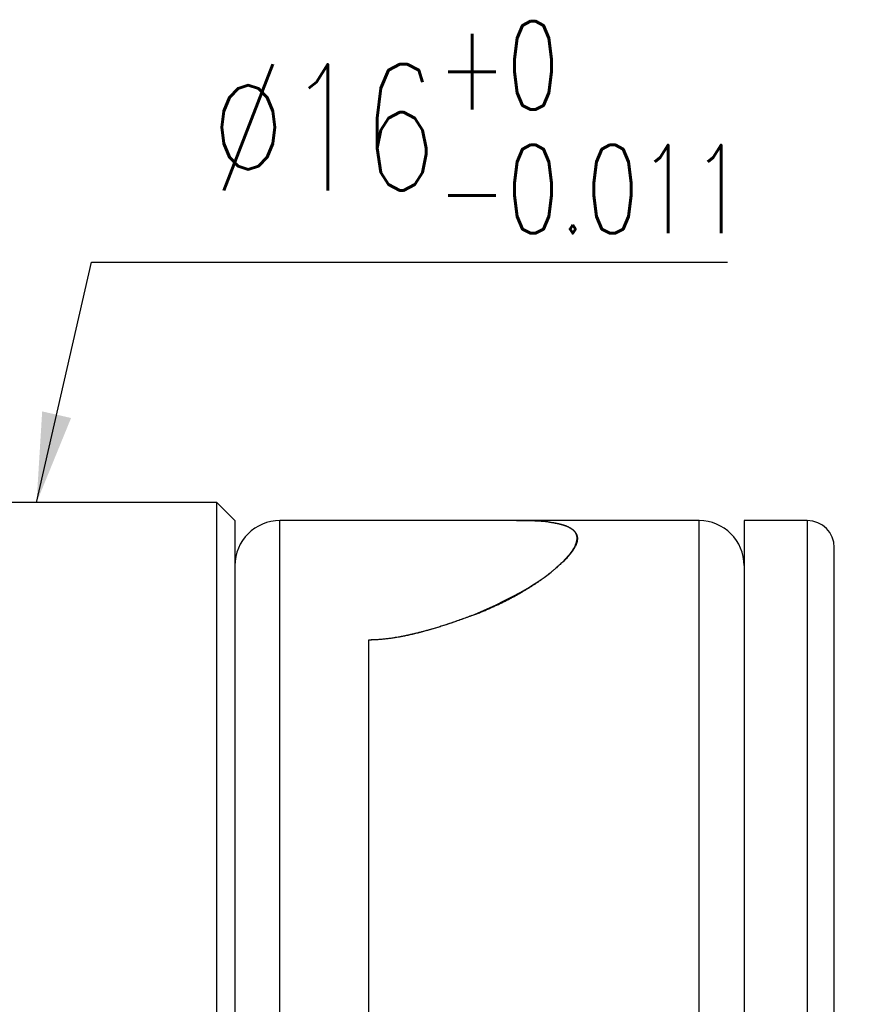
# Model space of a CAD drawing. Header units: millimetres. Extents: x -17.3 to 71.2, y -1075.6 to -1026.3.
# Tile 60 of 60: x 61.2 to 70.5, y -1047.5 to -1036.6. Entities that reach past the tile are written whole.
import ezdxf

# ---------------------------------------------------------------- set-up
doc = ezdxf.new("R2010")
doc.units = ezdxf.units.MM
doc.layers.add('DIM', color=4, linetype='CONTINUOUS')
doc.layers.add('OUT', color=3, linetype='CONTINUOUS')
doc.styles.add('DIM-7', font='SIMPLEX.shx', dxfattribs={"width": 0.7, "bigfont": 'chineset.shx'})
doc.dimstyles.new('CNS', dxfattribs={"dimtxt": 3.5, "dimasz": 2.5, "dimexe": 1, "dimexo": 1.5, "dimgap": 0.09, "dimtad": 0, "dimdsep": 46, "dimtxsty": 'DIM-7', "dimcen": 0.09, "dimclrd": 1, "dimclre": 1, "dimclrt": 4, "dimadec": 0, "dimazin": 0, "dimtfac": 1, "dimtix": 1, "dimtmove": 2, "dimatfit": 3, "dimfxl": 1, "dimtvp": 0.971429, "dimtolj": 1, "dimarcsym": 0})

msp = doc.modelspace()

# ---------------------------------------------------------------- linework, layer by layer
at = {"layer": 'DIM', "color": 7}
for p, q in [((63.35, -1057.914), (63.35, -1041.914)), ((64.05, -1049.914), (64.05, -1042.114)), ((68.7, -1057.714), (68.7, -1042.114)), ((69.9, -1042.114), (69.9, -1049.914))]:
    msp.add_line(p, q, dxfattribs=at)
at = {"layer": 'OUT', "color": 7}
for p, q in [((63.35, -1041.914), (59.35, -1041.914)), ((63.55, -1042.114), (63.35, -1041.914)), ((63.55, -1042.114), (63.55, -1049.914)), ((66.674, -1042.114), (64.05, -1042.114)), ((68.7, -1042.114), (66.675, -1042.114)), ((69.9, -1042.114), (69.2, -1042.114)), ((69.2, -1042.114), (69.2, -1057.714)), ((67.35, -1042.328), (67.35, -1042.316)), ((70.2, -1049.914), (70.2, -1042.414)), ((65.032, -1043.44), (65.032, -1057.668)), ((65.032, -1043.44), (65.032, -1057.668))]:
    msp.add_line(p, q, dxfattribs=at)
for centre, radius, start, end in [((64.05, -1042.614), 0.5, 90, 180), ((68.7, -1042.614), 0.5, 0, 90), ((69.9, -1042.414), 0.3, 0, 90)]:
    msp.add_arc(centre, radius, start, end, dxfattribs=at)
for points, knots in [([(67.039, -1042.131), (67.035, -1042.131), (67.028, -1042.13), (67.017, -1042.128), (67.005, -1042.127), (66.994, -1042.126), (66.982, -1042.125), (66.97, -1042.124), (66.958, -1042.123), (66.945, -1042.122), (66.933, -1042.121), (66.92, -1042.12), (66.907, -1042.12), (66.894, -1042.119), (66.881, -1042.118), (66.868, -1042.118), (66.854, -1042.117), (66.84, -1042.117), (66.827, -1042.116), (66.812, -1042.116), (66.798, -1042.115), (66.784, -1042.115), (66.769, -1042.115), (66.754, -1042.115), (66.739, -1042.114), (66.724, -1042.114), (66.708, -1042.114), (66.693, -1042.114), (66.682, -1042.114), (66.676, -1042.114), (66.676, -1042.114)], [0, 0, 0, 0, 0.03707, 0.074105, 0.111106, 0.148078, 0.185023, 0.221945, 0.258847, 0.295733, 0.332605, 0.369467, 0.406322, 0.443173, 0.480024, 0.516878, 0.553739, 0.590608, 0.627491, 0.66439, 0.701308, 0.738248, 0.775215, 0.81221, 0.849238, 0.886302, 0.923404, 0.960548, 0.997737, 1, 1, 1, 1]), ([(66.891, -1042.12), (66.888, -1042.119), (66.879, -1042.119), (66.864, -1042.118), (66.846, -1042.118), (66.827, -1042.117), (66.808, -1042.117), (66.788, -1042.116), (66.768, -1042.116), (66.747, -1042.116), (66.725, -1042.116), (66.703, -1042.116), (66.687, -1042.116), (66.678, -1042.116), (66.676, -1042.116)], [0, 0, 0, 0, 0.051943, 0.139247, 0.227823, 0.317672, 0.408793, 0.501187, 0.594856, 0.689799, 0.786016, 0.883509, 0.982277, 1, 1, 1, 1]), ([(67.039, -1042.131), (67.043, -1042.131), (67.05, -1042.132), (67.061, -1042.134), (67.072, -1042.136), (67.083, -1042.137), (67.094, -1042.139), (67.104, -1042.141), (67.114, -1042.143), (67.124, -1042.145), (67.134, -1042.147), (67.143, -1042.149), (67.152, -1042.151), (67.161, -1042.153), (67.17, -1042.156), (67.179, -1042.158), (67.187, -1042.161), (67.196, -1042.163), (67.204, -1042.166), (67.211, -1042.169), (67.219, -1042.171), (67.226, -1042.174), (67.234, -1042.177), (67.241, -1042.18), (67.247, -1042.183), (67.254, -1042.187), (67.26, -1042.19), (67.266, -1042.193), (67.272, -1042.197), (67.278, -1042.2), (67.283, -1042.204), (67.289, -1042.207), (67.294, -1042.211), (67.299, -1042.215), (67.303, -1042.218), (67.308, -1042.222), (67.312, -1042.226), (67.316, -1042.23), (67.319, -1042.235), (67.323, -1042.239), (67.326, -1042.243), (67.329, -1042.248), (67.332, -1042.252), (67.335, -1042.256), (67.337, -1042.261), (67.34, -1042.266), (67.342, -1042.27), (67.343, -1042.275), (67.345, -1042.28), (67.346, -1042.285), (67.348, -1042.29), (67.349, -1042.295), (67.349, -1042.3), (67.35, -1042.306), (67.35, -1042.312), (67.35, -1042.32), (67.349, -1042.33), (67.348, -1042.34), (67.346, -1042.351), (67.343, -1042.362), (67.34, -1042.373), (67.335, -1042.385), (67.33, -1042.397), (67.323, -1042.41), (67.316, -1042.423), (67.308, -1042.436), (67.298, -1042.45), (67.288, -1042.464), (67.277, -1042.479), (67.264, -1042.494), (67.251, -1042.509), (67.236, -1042.525), (67.221, -1042.541), (67.204, -1042.558), (67.187, -1042.575), (67.168, -1042.592), (67.148, -1042.61), (67.128, -1042.628), (67.106, -1042.647), (67.084, -1042.666), (67.068, -1042.679), (67.06, -1042.685)], [0, 0, 0, 0, 0.009444, 0.018888, 0.028332, 0.037773, 0.047213, 0.056651, 0.066087, 0.075523, 0.084958, 0.094392, 0.103827, 0.113262, 0.122699, 0.132136, 0.141575, 0.151016, 0.160459, 0.169905, 0.179354, 0.188807, 0.198264, 0.207725, 0.21719, 0.22666, 0.236132, 0.245607, 0.255085, 0.264563, 0.274043, 0.283523, 0.293002, 0.302481, 0.311957, 0.321432, 0.330904, 0.340373, 0.349839, 0.3593, 0.368756, 0.378208, 0.387653, 0.397093, 0.406525, 0.415951, 0.42537, 0.43478, 0.444183, 0.453576, 0.462961, 0.472337, 0.481703, 0.491058, 0.500404, 0.516461, 0.532783, 0.549368, 0.566215, 0.583321, 0.600685, 0.618305, 0.636179, 0.654306, 0.672684, 0.691313, 0.710194, 0.729326, 0.74871, 0.768345, 0.788229, 0.80836, 0.828736, 0.849354, 0.87021, 0.891298, 0.912612, 0.934148, 0.955897, 0.977851, 1, 1, 1, 1]), ([(67.039, -1042.131), (67.043, -1042.131), (67.05, -1042.132), (67.061, -1042.134), (67.072, -1042.136), (67.083, -1042.137), (67.093, -1042.139), (67.103, -1042.141), (67.113, -1042.142), (67.123, -1042.144), (67.133, -1042.146), (67.142, -1042.148), (67.151, -1042.15), (67.16, -1042.153), (67.169, -1042.155), (67.177, -1042.157), (67.186, -1042.16), (67.194, -1042.162), (67.202, -1042.165), (67.209, -1042.167), (67.217, -1042.17), (67.224, -1042.173), (67.231, -1042.175), (67.238, -1042.178), (67.244, -1042.181), (67.251, -1042.184), (67.257, -1042.187), (67.263, -1042.191), (67.269, -1042.194), (67.274, -1042.197), (67.279, -1042.201), (67.284, -1042.204), (67.289, -1042.208), (67.294, -1042.211), (67.299, -1042.215), (67.303, -1042.219), (67.307, -1042.223), (67.311, -1042.227), (67.314, -1042.231), (67.318, -1042.235), (67.321, -1042.239), (67.324, -1042.243), (67.327, -1042.248), (67.329, -1042.252), (67.332, -1042.257), (67.334, -1042.261), (67.336, -1042.266), (67.337, -1042.271), (67.339, -1042.276), (67.34, -1042.281), (67.341, -1042.286), (67.342, -1042.291), (67.343, -1042.296), (67.343, -1042.301), (67.343, -1042.309), (67.343, -1042.319), (67.342, -1042.331), (67.34, -1042.344), (67.336, -1042.357), (67.332, -1042.37), (67.327, -1042.384), (67.321, -1042.398), (67.313, -1042.412), (67.305, -1042.427), (67.296, -1042.442), (67.285, -1042.458), (67.274, -1042.473), (67.262, -1042.489), (67.249, -1042.506), (67.234, -1042.522), (67.219, -1042.539), (67.203, -1042.556), (67.185, -1042.574), (67.167, -1042.592), (67.147, -1042.61), (67.127, -1042.628), (67.106, -1042.647), (67.083, -1042.666), (67.068, -1042.679), (67.06, -1042.685)], [0, 0, 0, 0, 0.009411, 0.018804, 0.028182, 0.037544, 0.046891, 0.056223, 0.065543, 0.07485, 0.084146, 0.09343, 0.102704, 0.111969, 0.121225, 0.130473, 0.139714, 0.148949, 0.158179, 0.167403, 0.176624, 0.185842, 0.195057, 0.20427, 0.213483, 0.222696, 0.23191, 0.241125, 0.250343, 0.259564, 0.268789, 0.278019, 0.287255, 0.296496, 0.305745, 0.315002, 0.324268, 0.333543, 0.342828, 0.352124, 0.361432, 0.370753, 0.380087, 0.389436, 0.398799, 0.408177, 0.417573, 0.426985, 0.436415, 0.445864, 0.455332, 0.46482, 0.474329, 0.48386, 0.493412, 0.514191, 0.534945, 0.555682, 0.576409, 0.597133, 0.617862, 0.638603, 0.659364, 0.680151, 0.700972, 0.721835, 0.742746, 0.763713, 0.784742, 0.805841, 0.827018, 0.848277, 0.869628, 0.891075, 0.912627, 0.934288, 0.956067, 0.977969, 1, 1, 1, 1]), ([(66.18, -1043.168), (66.187, -1043.166), (66.201, -1043.16), (66.222, -1043.152), (66.243, -1043.144), (66.264, -1043.136), (66.285, -1043.127), (66.306, -1043.119), (66.326, -1043.11), (66.346, -1043.101), (66.367, -1043.093), (66.386, -1043.084), (66.406, -1043.075), (66.426, -1043.066), (66.445, -1043.057), (66.465, -1043.048), (66.484, -1043.039), (66.503, -1043.03), (66.522, -1043.021), (66.541, -1043.011), (66.559, -1043.002), (66.578, -1042.993), (66.596, -1042.983), (66.614, -1042.974), (66.632, -1042.964), (66.65, -1042.955), (66.667, -1042.945), (66.69, -1042.933), (66.717, -1042.917), (66.748, -1042.899), (66.778, -1042.881), (66.807, -1042.863), (66.836, -1042.845), (66.864, -1042.828), (66.891, -1042.81), (66.917, -1042.792), (66.943, -1042.774), (66.968, -1042.756), (66.992, -1042.738), (67.016, -1042.721), (67.038, -1042.703), (67.053, -1042.691), (67.06, -1042.685)], [0, 0, 0, 0, 0.018852, 0.03771, 0.056575, 0.07545, 0.094335, 0.113234, 0.132148, 0.151078, 0.170027, 0.188996, 0.207988, 0.227004, 0.246046, 0.265116, 0.284216, 0.303347, 0.322511, 0.341711, 0.360947, 0.380223, 0.399538, 0.418896, 0.438298, 0.457746, 0.477241, 0.496785, 0.532889, 0.568924, 0.604902, 0.640834, 0.67673, 0.712602, 0.74846, 0.784315, 0.820179, 0.856062, 0.891974, 0.927928, 0.963933, 1, 1, 1, 1]), ([(66.18, -1043.168), (66.273, -1043.128), (66.363, -1043.088), (66.532, -1043.007), (66.612, -1042.967), (66.76, -1042.887), (66.829, -1042.846), (66.954, -1042.766), (67.01, -1042.726), (67.06, -1042.685)], [0, 0, 0, 0, 0.25, 0.25, 0.5, 0.5, 0.75, 0.75, 1, 1, 1, 1]), ([(66.18, -1043.168), (66.17, -1043.172), (66.15, -1043.18), (66.12, -1043.191), (66.09, -1043.202), (66.061, -1043.212), (66.032, -1043.222), (66.003, -1043.232), (65.975, -1043.242), (65.947, -1043.252), (65.919, -1043.261), (65.892, -1043.27), (65.865, -1043.278), (65.839, -1043.287), (65.813, -1043.295), (65.787, -1043.303), (65.762, -1043.31), (65.737, -1043.318), (65.712, -1043.325), (65.688, -1043.332), (65.664, -1043.338), (65.635, -1043.346), (65.602, -1043.355), (65.564, -1043.364), (65.526, -1043.373), (65.489, -1043.382), (65.452, -1043.39), (65.417, -1043.397), (65.381, -1043.404), (65.347, -1043.41), (65.313, -1043.416), (65.279, -1043.421), (65.247, -1043.425), (65.214, -1043.429), (65.183, -1043.432), (65.152, -1043.435), (65.121, -1043.437), (65.091, -1043.438), (65.061, -1043.439), (65.042, -1043.44), (65.032, -1043.44)], [0, 0, 0, 0, 0.029565, 0.058646, 0.08724, 0.115349, 0.142973, 0.170113, 0.196769, 0.222945, 0.248642, 0.273859, 0.298595, 0.322851, 0.346626, 0.36992, 0.392736, 0.415073, 0.436933, 0.458319, 0.479232, 0.499674, 0.533499, 0.566553, 0.598837, 0.630351, 0.661097, 0.691079, 0.720309, 0.748809, 0.776605, 0.803723, 0.830191, 0.85604, 0.8813, 0.906006, 0.930192, 0.953894, 0.97715, 1, 1, 1, 1]), ([(66.18, -1043.168), (66.17, -1043.172), (66.15, -1043.179), (66.121, -1043.19), (66.092, -1043.201), (66.063, -1043.211), (66.035, -1043.221), (66.006, -1043.231), (65.978, -1043.241), (65.95, -1043.251), (65.922, -1043.26), (65.895, -1043.269), (65.867, -1043.278), (65.84, -1043.287), (65.813, -1043.296), (65.786, -1043.304), (65.76, -1043.312), (65.733, -1043.32), (65.707, -1043.327), (65.681, -1043.335), (65.655, -1043.342), (65.63, -1043.349), (65.604, -1043.355), (65.579, -1043.362), (65.554, -1043.368), (65.529, -1043.374), (65.504, -1043.38), (65.48, -1043.385), (65.456, -1043.39), (65.432, -1043.395), (65.408, -1043.4), (65.384, -1043.404), (65.36, -1043.409), (65.337, -1043.412), (65.314, -1043.416), (65.291, -1043.419), (65.269, -1043.423), (65.246, -1043.425), (65.224, -1043.428), (65.202, -1043.43), (65.18, -1043.433), (65.158, -1043.434), (65.136, -1043.436), (65.115, -1043.437), (65.094, -1043.438), (65.073, -1043.439), (65.052, -1043.44), (65.039, -1043.44), (65.032, -1043.44)], [0, 0, 0, 0, 0.028677, 0.057008, 0.084996, 0.112642, 0.139947, 0.166914, 0.193545, 0.21984, 0.245803, 0.271434, 0.296737, 0.321713, 0.346365, 0.370695, 0.394705, 0.418398, 0.441777, 0.464844, 0.487603, 0.510056, 0.532206, 0.554057, 0.575611, 0.596874, 0.617847, 0.638536, 0.658943, 0.679074, 0.698932, 0.718522, 0.737849, 0.756918, 0.775733, 0.7943, 0.812625, 0.830713, 0.84857, 0.866202, 0.883616, 0.900819, 0.917817, 0.934618, 0.951229, 0.967657, 0.983912, 1, 1, 1, 1])]:
    msp.add_open_spline(points, degree=3, knots=knots, dxfattribs=at)

# ---------------------------------------------------------------- texts
at = {"layer": 'DIM', "color": 7, "insert": (63.279, -1038.926), "char_height": 1.4, "attachment_point": 7, "style": 'DIM-7'}
msp.add_mtext('\\A1;%%C16{\\H0.7x;\\S+0^ -0.011;} ', dxfattribs=at)

# ---------------------------------------------------------------- leaders
at = {"layer": 'DIM', "color": 7, "annotation_type": 0, "has_hookline": 1, "hookline_direction": 0, "text_width": 5.735}
msp.add_leader([(61.35, -1041.914), (61.959, -1039.246), (62.959, -1039.246)], dimstyle='CNS', override={"dimscale": 0.4, "dimgap": 0.8, "dimtad": 1, "dimclrd": 7, "dimclre": 4, "dimadec": 2, "dimazin": 2, "dimtm": 1e-09, "dimtfac": 0.6, "dimtmove": 1, "dimatfit": 0}, dxfattribs=at)

doc.saveas('drawing.dxf')
